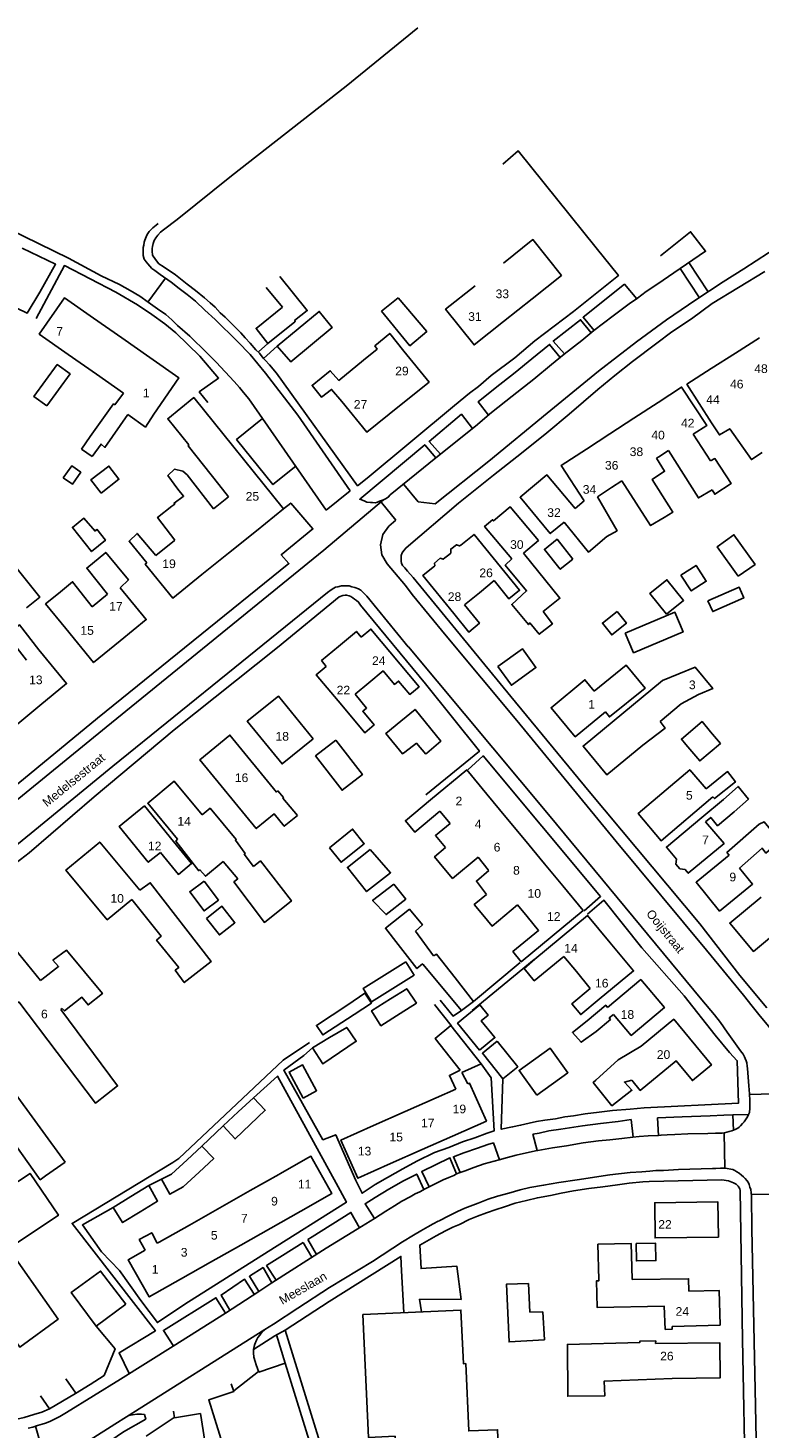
# Model space of a CAD drawing. Extents: x 158343 to 162498, y 431347 to 434500.
# Tile 48 of 248: x 158810 to 158936, y 434022 to 434264. Entities that reach past the tile are written whole.
import ezdxf

# ---------------------------------------------------------------- set-up
doc = ezdxf.new("R2010")
doc.units = 0
doc.header["$LTSCALE"] = 10
doc.header["$MEASUREMENT"] = 0
for name, color, linetype in [('44_plafonds', 8, 'CONTINUOUS'), ('47_binneninrichting', 8, 'CONTINUOUS'), ('HUISNUM', 7, 'CONTINUOUS'), ('STRNM', 7, 'CONTINUOUS')]:
    doc.layers.add(name, color=color, linetype=linetype)
doc.styles.add('Style-STANDARD', font='arial.ttf')

msp = doc.modelspace()

# ---------------------------------------------------------------- linework, layer by layer
at = {"layer": '44_plafonds', "flags": 128}
for points in [[(158804.41, 434217.79), (158809.78, 434215.15), (158811.97, 434218.81), (158814.73, 434223.64), (158808.94, 434226.43)], [(158892.22, 434223.84), (158897.3, 434227.9), (158902.23, 434221.71), (158897.15, 434217.66)], [(158856.1, 434213.67), (158856.22, 434213.77), (158856.07, 434213.92), (158858.26, 434215.63), (158853.5, 434221.54)], [(158851.17, 434219.62), (158853.97, 434216.23)], [(158892.22, 434213.73), (158887.13, 434209.67), (158882.2, 434215.86), (158887.29, 434219.91)], [(158821.29, 434214.3), (158816.25, 434217.82), (158811.89, 434211.56), (158816.92, 434208.05)], [(158874.01, 434217.84), (158878.93, 434212.03), (158876.02, 434209.54), (158871.12, 434215.53)], [(158874.01, 434217.84), (158871.12, 434215.53)], [(158897.15, 434217.66), (158892.22, 434213.73)], [(158826.16, 434210.9), (158821.29, 434214.3)], [(158853.97, 434216.23), (158849.41, 434212.54), (158851.42, 434209.93), (158856.1, 434213.67)], [(158853.08, 434209.44), (158855.44, 434206.75), (158862.55, 434212.69), (158860.33, 434215.48), (158853.08, 434209.44)], [(158875, 434208.62), (158872.53, 434211.66), (158869.98, 434209.52), (158870.33, 434208.97), (158867.97, 434207.04)], [(158831.03, 434207.5), (158826.16, 434210.9)], [(158936.49, 434210.93), (158932.36, 434208.28)], [(158816.92, 434208.05), (158821.79, 434204.65)], [(158831.7, 434197.73), (158836.06, 434203.99), (158831.03, 434207.5)], [(158867.97, 434207.04), (158863.7, 434203.54), (158862.23, 434205.21), (158859.11, 434202.67), (158860.75, 434200.62), (158862.46, 434201.99), (158864.25, 434199.92)], [(158874.24, 434199.14), (158879.34, 434203.26), (158875, 434208.62)], [(158932.36, 434208.28), (158928.15, 434205.58)], [(158813.21, 434199.12), (158810.97, 434200.75), (158815.01, 434206.29), (158817.24, 434204.66), (158813.21, 434199.12)], [(158821.79, 434204.65), (158826.5, 434201.36)], [(158928.15, 434205.58), (158923.94, 434202.88), (158928.23, 434196.2)], [(158925.05, 434194.22), (158927.37, 434195.73), (158923.03, 434202.39), (158918.95, 434199.74)], [(158824.99, 434199.32), (158824.75, 434199.49), (158820.73, 434193.82), (158819.21, 434191.63)], [(158824.99, 434199.32), (158826.5, 434201.36)], [(158837.79, 434192.38), (158834.12, 434196.92), (158838.63, 434200.57), (158854.17, 434181.36), (158849.46, 434177.55)], [(158864.25, 434199.92), (158868.58, 434194.57), (158874.24, 434199.14)], [(158918.95, 434199.74), (158914.75, 434197.01)], [(158821.07, 434190.38), (158822.59, 434192.53), (158823.25, 434191.96), (158827.23, 434197.64)], [(158827.23, 434197.64), (158830.25, 434195.48), (158831.7, 434197.73)], [(158914.75, 434197.01), (158910.61, 434194.31)], [(158936.99, 434191.05), (158935.12, 434189.86), (158931.36, 434195.18), (158929.57, 434194.12), (158928.23, 434196.2)], [(158837.79, 434192.38), (158837.67, 434192.24), (158842.94, 434185.54)], [(158910.61, 434194.31), (158906.56, 434191.68)], [(158925.05, 434194.22), (158928.05, 434189.62)], [(158819.21, 434191.63), (158821.07, 434190.38)], [(158906.56, 434191.68), (158902.2, 434188.85), (158906.19, 434182.71)], [(158918.66, 434190.07), (158920.08, 434187.84), (158917.96, 434186.42), (158921.49, 434180.74), (158920.01, 434179.85)], [(158918.66, 434190.07), (158919.07, 434190.34)], [(158919.07, 434190.34), (158920.76, 434191.43)], [(158920.76, 434191.43), (158925.93, 434183.22), (158928.33, 434184.62)], [(158928.05, 434189.62), (158928.79, 434190.02), (158931.61, 434185.74), (158928.75, 434183.86), (158928.33, 434184.62)], [(158816.06, 434186.69), (158817.52, 434188.76), (158819.08, 434187.66), (158817.63, 434185.59), (158816.06, 434186.69)], [(158822.58, 434184.06), (158820.83, 434186.35), (158823.94, 434188.74), (158825.69, 434186.46), (158822.58, 434184.06)], [(158842.06, 434181.33), (158837.48, 434187.19), (158836.71, 434187.84), (158835.29, 434188.18), (158834.17, 434187.11), (158835.86, 434184.72)], [(158842.94, 434185.54), (158844.65, 434183.43)], [(158902.69, 434179.04), (158900.31, 434177.05), (158895.08, 434183.34), (158899.73, 434187.21), (158904.59, 434181.38)], [(158908.45, 434183.43), (158910.88, 434185.01)], [(158910.88, 434185.01), (158912.66, 434186.17)], [(158920.01, 434179.85), (158917.65, 434178.44), (158912.66, 434186.17)], [(158834.84, 434181.81), (158835.35, 434182.15), (158835.21, 434182.34), (158836.78, 434183.44)], [(158836.78, 434183.44), (158836.86, 434183.5), (158835.86, 434184.72)], [(158844.65, 434183.43), (158842.06, 434181.33)], [(158902.69, 434179.04), (158906.91, 434173.84), (158910.12, 434176.55), (158911.87, 434177.54), (158908.45, 434183.43)], [(158904.59, 434181.38), (158906.19, 434182.71)], [(158834.84, 434181.81), (158832.38, 434179.85), (158835.36, 434175.91)], [(158895.65, 434173.67), (158898.25, 434175.86), (158893.38, 434181.65), (158890.5, 434179.23), (158890.32, 434179.44), (158888.95, 434178.29), (158893.68, 434172.66)], [(158821.84, 434177.83), (158821.55, 434177.49), (158819.63, 434179.71), (158817.62, 434178.12), (158820.94, 434173.94), (158823.33, 434175.9), (158821.84, 434177.83)], [(158830.51, 434171.99), (158827.44, 434175.73), (158828.81, 434177.09), (158832.07, 434173.25)], [(158835.28, 434175.85), (158832.07, 434173.25)], [(158835.36, 434175.91), (158835.28, 434175.85)], [(158844.63, 434173.65), (158849.46, 434177.55)], [(158892.42, 434170.4), (158887.13, 434176.9), (158884.84, 434175.06)], [(158904.23, 434172.64), (158902.03, 434170.88), (158899.29, 434174.32), (158901.49, 434176.07), (158904.23, 434172.64)], [(158932.84, 434169.67), (158935.73, 434171.73), (158932.09, 434176.84), (158929.2, 434174.77), (158932.84, 434169.67)], [(158809.69, 434164.21), (158812, 434166.07), (158806, 434173.53), (158803.58, 434171.58)], [(158823.73, 434166.57), (158820.11, 434171.09), (158823.39, 434173.8), (158827.32, 434169.07), (158825.88, 434167.69)], [(158840.05, 434169.95), (158844.63, 434173.65)], [(158882.08, 434172.85), (158881.76, 434172.62), (158881.26, 434172.79), (158880.29, 434171.93), (158880.34, 434171.47)], [(158882.08, 434172.85), (158882.74, 434173.39)], [(158882.74, 434173.39), (158883.11, 434173.68)], [(158883.11, 434173.68), (158883.1, 434174.38), (158884.09, 434175.13), (158884.6, 434174.91), (158884.84, 434175.06)], [(158893.68, 434172.66), (158892.51, 434171.61), (158896.2, 434167.13), (158893.65, 434164.8), (158896.52, 434161.31), (158896.76, 434161.6), (158898.4, 434159.64), (158900.68, 434161.45), (158899.1, 434163.55), (158901.97, 434165.88), (158895.65, 434173.67)], [(158830.51, 434171.99), (158830.24, 434171.77), (158835.01, 434165.87), (158840.05, 434169.95)], [(158880.34, 434171.47), (158878.24, 434169.79), (158883.6, 434163.21)], [(158890.59, 434168.91), (158893.15, 434165.76), (158894.99, 434167.25), (158892.42, 434170.4)], [(158922.92, 434169.87), (158925.52, 434171.54), (158927.29, 434168.8), (158924.69, 434167.13), (158922.92, 434169.87)], [(158815.2, 434166.71), (158817.65, 434168.72), (158820.39, 434165.17)], [(158888.04, 434166.83), (158890.59, 434168.91)], [(158920.41, 434163.12), (158923.36, 434165.48), (158920.5, 434169.06), (158917.55, 434166.71), (158920.41, 434163.12)], [(158815.2, 434166.71), (158812.98, 434164.89), (158816.48, 434160.62)], [(158821.05, 434164.37), (158823.73, 434166.57)], [(158825.88, 434167.69), (158830.4, 434162.18), (158825.92, 434158.51)], [(158885.44, 434164.72), (158888.04, 434166.83)], [(158927.59, 434165.42), (158928.41, 434163.56), (158933.79, 434165.93), (158932.97, 434167.79), (158927.59, 434165.42)], [(158821.05, 434164.37), (158820.39, 434165.17)], [(158883.6, 434163.21), (158886.19, 434160.02), (158888.04, 434161.53), (158885.44, 434164.72)], [(158911.88, 434163.58), (158909.33, 434161.56), (158910.95, 434159.52), (158913.49, 434161.53), (158911.88, 434163.58)], [(158913.28, 434159.84), (158921.86, 434163.45), (158923.29, 434160.04), (158914.71, 434156.44), (158913.28, 434159.84)], [(158811.83, 434156.93), (158808.47, 434161.28), (158806.25, 434159.59), (158809.69, 434155.16)], [(158825.92, 434158.51), (158821.31, 434154.73), (158816.48, 434160.62)], [(158867.6, 434159.13), (158866.77, 434160.12), (158863.67, 434157.53)], [(158868.89, 434151.23), (158871.37, 434153.3), (158873.33, 434150.95), (158874.05, 434151.55), (158875.99, 434149.23), (158877.6, 434150.57), (158869.28, 434160.53), (158867.6, 434159.13)], [(158811.83, 434156.93), (158816.63, 434151.1), (158812.02, 434147.31)], [(158863.67, 434157.53), (158860.73, 434155.08), (158861.56, 434154.09)], [(158891.26, 434154.08), (158893.58, 434150.83), (158897.83, 434153.86), (158895.51, 434157.11), (158891.26, 434154.08)], [(158861.56, 434154.09), (158859.82, 434152.64), (158864.24, 434147.35)], [(158916.33, 434140.44), (158910.1, 434135.3), (158905.98, 434140.31), (158919.74, 434151.65), (158925.38, 434153.94), (158928.43, 434150.25), (158925.95, 434149.24), (158922.97, 434147.59), (158919.3, 434144.56)], [(158907.93, 434149.81), (158913.43, 434154.3), (158916.7, 434150.29), (158910.54, 434145.34), (158909.85, 434146.22)], [(158866.53, 434149.26), (158868.89, 434151.23)], [(158909.85, 434146.22), (158904.62, 434141.9), (158900.46, 434146.94), (158906.31, 434151.77), (158907.93, 434149.81)], [(158859.3, 434141.55), (158853.91, 434137.21), (158847.87, 434144.6), (158853.26, 434148.94), (158859.3, 434141.55)], [(158864.24, 434147.35), (158868.2, 434142.6), (158869.83, 434143.96), (158867.86, 434146.32), (158868.52, 434146.87), (158866.53, 434149.26)], [(158812.02, 434147.31), (158806.8, 434143)], [(158878.96, 434139.1), (158881.36, 434141.14), (158876.92, 434146.63), (158874.45, 434144.6)], [(158874.45, 434144.6), (158871.85, 434142.46), (158874.76, 434138.95), (158875.15, 434139.25)], [(158916.33, 434140.44), (158920.17, 434143.37), (158919.3, 434144.56)], [(158923.78, 434140.57), (158922.99, 434141.5), (158926.57, 434144.52), (158928.04, 434142.78)], [(158856.55, 434128.3), (158854.28, 434126.44), (158852.54, 434128.56), (158849.45, 434126.03), (158839.69, 434137.94), (158844.89, 434142.2), (158852.95, 434132.35), (158853.19, 434132.54), (158854.15, 434131.38), (158854.06, 434131.31), (158856.55, 434128.3)], [(158928.04, 434142.78), (158929.74, 434140.76), (158926.16, 434137.74), (158923.78, 434140.57)], [(158863.2, 434141.31), (158859.69, 434138.59), (158864.3, 434132.65), (158867.81, 434135.37), (158863.2, 434141.31)], [(158875.15, 434139.25), (158877.14, 434140.8), (158878.76, 434138.92)], [(158878.76, 434138.92), (158878.96, 434139.1)], [(158840.08, 434128.38), (158835.24, 434134.21), (158830.67, 434130.41), (158835.83, 434124.19)], [(158879.6, 434130.98), (158885.85, 434136.17), (158889.32, 434131.98)], [(158928.43, 434131.53), (158919.47, 434123.93), (158915.5, 434128.61), (158924.45, 434136.21), (158927.28, 434132.88)], [(158928.43, 434131.53), (158928.73, 434131.22), (158932.35, 434134.11), (158930.97, 434135.89), (158927.28, 434132.88)], [(158889.32, 434131.98), (158892.64, 434127.98)], [(158930.3, 434131.08), (158932.81, 434133.32), (158934.6, 434131.1), (158932.11, 434128.9)], [(158832.87, 434121.91), (158830.76, 434120.19), (158825.71, 434126.37), (158830.09, 434129.95), (158835.14, 434123.77)], [(158840.08, 434128.38), (158841.44, 434129.54), (158845.98, 434124.16), (158845.83, 434124.01), (158847.52, 434121.7), (158847.35, 434121.58), (158848.95, 434119.48)], [(158879.6, 434130.98), (158875.24, 434127.37), (158876.87, 434125.41), (158881.22, 434129.02)], [(158926.54, 434127.95), (158930.3, 434131.08)], [(158882.17, 434122.73), (158880.43, 434124.81), (158882.97, 434126.91)], [(158881.22, 434129.02), (158882.97, 434126.91)], [(158892.64, 434127.98), (158895.84, 434124.12)], [(158926.54, 434127.95), (158920.4, 434122.84), (158922.15, 434120.74), (158922.05, 434119.89), (158922.74, 434119.06), (158923.63, 434118.96), (158924.17, 434118.31), (158930.37, 434123.46), (158927.17, 434127.21)], [(158932.11, 434128.9), (158929.25, 434126.52), (158928.06, 434127.95), (158927.17, 434127.21)], [(158931.23, 434121.4), (158930.87, 434121.89), (158936.43, 434126.78), (158937.29, 434127.22), (158940.05, 434123.89), (158937.61, 434121.8), (158936.96, 434122.66), (158933.05, 434119.18)], [(158862.11, 434122.72), (158864.13, 434120.2), (158868.13, 434123.41), (158866.11, 434125.93), (158862.11, 434122.72)], [(158829.27, 434115.36), (158822.35, 434123.69), (158816.52, 434118.86), (158823.66, 434110.25), (158827.9, 434113.77)], [(158832.87, 434121.91), (158835.98, 434118.1), (158838.25, 434119.96), (158835.14, 434123.77)], [(158846.26, 434117.36), (158843.7, 434120.33), (158840.68, 434117.78), (158839.68, 434118.9), (158839.5, 434118.74), (158835.53, 434123.87), (158835.83, 434124.19)], [(158869.16, 434122.39), (158865.2, 434119.3), (158868.52, 434115.13), (158872.67, 434118.4), (158869.16, 434122.39)], [(158882.17, 434122.73), (158880.28, 434121.16), (158881.92, 434119.19)], [(158895.84, 434124.12), (158899.3, 434119.95)], [(158846.26, 434117.36), (158845.57, 434116.81), (158850.85, 434109.79), (158855.53, 434113.51), (158850.16, 434120.44), (158848.95, 434119.48)], [(158881.92, 434119.19), (158883.4, 434117.4), (158887.81, 434121.06)], [(158887.81, 434121.06), (158889.59, 434118.92)], [(158899.3, 434119.95), (158902.48, 434116.11)], [(158933.05, 434119.18), (158935.3, 434116.43), (158929.61, 434111.77), (158925.54, 434116.74), (158931.23, 434121.4)], [(158889.3, 434114.64), (158887.52, 434116.95), (158889.68, 434118.8)], [(158889.59, 434118.92), (158889.68, 434118.8)], [(158829.27, 434115.36), (158831.09, 434116.65), (158841.62, 434103.02), (158836.98, 434099.4), (158835.43, 434101.51), (158836.03, 434102), (158832.2, 434106.71), (158832.97, 434107.41), (158827.9, 434113.77)], [(158840.41, 434116.96), (158837.94, 434115.11), (158840.42, 434111.8), (158842.89, 434113.65), (158840.41, 434116.96)], [(158873.23, 434116.42), (158875.3, 434113.84), (158871.89, 434111.14), (158869.58, 434113.6), (158873.23, 434116.42)], [(158902.48, 434116.11), (158906, 434111.88), (158895.29, 434102.99), (158893.84, 434104.74), (158898.28, 434108.42), (158896.29, 434110.83)], [(158840.83, 434110.48), (158843.5, 434112.59), (158845.75, 434109.74), (158843.08, 434107.63), (158840.83, 434110.48)], [(158889.3, 434114.64), (158887.16, 434112.87), (158888.64, 434111.09)], [(158888.64, 434111.09), (158890.24, 434109.16), (158894.64, 434112.81)], [(158896.29, 434110.83), (158894.64, 434112.81)], [(158940.91, 434109.48), (158941, 434109.37), (158935.45, 434104.77), (158931.37, 434109.69), (158936.8, 434114.19)], [(158876.98, 434108.26), (158878.19, 434109.37), (158875.94, 434112.07), (158871.8, 434108.8), (158874.01, 434105.96)], [(158910.69, 434106.27), (158906.77, 434111.01), (158897.65, 434103.45)], [(158812.12, 434099.76), (158804.53, 434108.99), (158798.77, 434104.25), (158801.21, 434101.28), (158798.9, 434099.39), (158801.76, 434095.91), (158804.07, 434097.81), (158806.65, 434094.66), (158808.35, 434096.06)], [(158876.98, 434108.26), (158880.11, 434103.99)], [(158815.88, 434094.92), (158816.29, 434094.49), (158819.29, 434096.86), (158820.34, 434095.54), (158822.83, 434097.49), (158816.59, 434105.02), (158814.25, 434103.25), (158815.24, 434102.2), (158812.36, 434099.94)], [(158878.33, 434102.49), (158878.22, 434102.62), (158877.23, 434101.81), (158874.01, 434105.96)], [(158910.69, 434106.27), (158914.71, 434101.42), (158908.78, 434096.51)], [(158875.3, 434102.98), (158867.93, 434098.35), (158869.37, 434096.07), (158876.74, 434100.7), (158875.3, 434102.98)], [(158880.11, 434103.99), (158880.22, 434104.07), (158880.61, 434104.33), (158883.83, 434100.21)], [(158897.65, 434103.45), (158895.8, 434101.85), (158897.54, 434099.7), (158902.67, 434103.89)], [(158904.82, 434101.29), (158902.67, 434103.89)], [(158881.73, 434098.42), (158878.33, 434102.49)], [(158883.83, 434100.21), (158887.01, 434096.14), (158884.94, 434094.58), (158881.73, 434098.42)], [(158907.23, 434098.38), (158904.82, 434101.29)], [(158812.36, 434099.94), (158812.12, 434099.76)], [(158874.35, 434094.05), (158877.14, 434095.84), (158875.48, 434098.33), (158872.69, 434096.58)], [(158907.23, 434098.38), (158904.04, 434095.73), (158905.59, 434093.86), (158908.78, 434096.51)], [(158911.24, 434093.88), (158914.31, 434090.24), (158920.05, 434095.08), (158915.97, 434099.91), (158910.23, 434095.08)], [(158815.64, 434094.72), (158825.46, 434081.51), (158821.63, 434078.51), (158808.35, 434096.06)], [(158865.26, 434095.54), (158859.86, 434091.99), (158860.96, 434090.33), (158866.36, 434093.88)], [(158865.26, 434095.54), (158868.21, 434097.55), (158869.36, 434095.84), (158866.36, 434093.88)], [(158872.69, 434096.58), (158869.39, 434094.52), (158871.01, 434091.91), (158874.35, 434094.05)], [(158888.09, 434087.71), (158884.28, 434092.37), (158888.13, 434095.52), (158889.57, 434093.76), (158888.37, 434092.78), (158890.74, 434089.88), (158888.09, 434087.71)], [(158910.23, 434095.08), (158909.9, 434095.47), (158906.71, 434092.78)], [(158813, 434065.98), (158812.06, 434065.3), (158793.76, 434091.01), (158797.63, 434093.98), (158816.4, 434068.35)], [(158815.64, 434094.72), (158815.88, 434094.92)], [(158908.24, 434090.95), (158910.71, 434093.03), (158910.51, 434093.27), (158911.24, 434093.88)], [(158914.43, 434082.49), (158915.87, 434080.74), (158922.07, 434085.86), (158924.89, 434082.43), (158928.18, 434085.14), (158921.67, 434093.04), (158916.02, 434088.39)], [(158862.14, 434089.89), (158865.1, 434091.64), (158866.75, 434089.24), (158863.86, 434087.28)], [(158884.7, 434084.25), (158880.4, 434089.72), (158883.13, 434091.97), (158888.38, 434085.31), (158885.02, 434083.84)], [(158906.71, 434092.78), (158904.15, 434090.75), (158905.63, 434089.06), (158908.24, 434090.95)], [(158862.14, 434089.89), (158859.19, 434088.13), (158860.96, 434085.31), (158863.86, 434087.28)], [(158891.11, 434089.24), (158888.57, 434087.17), (158892.11, 434082.76), (158894.69, 434084.83), (158891.11, 434089.24)], [(158897.99, 434079.91), (158894.91, 434084.19), (158900.28, 434088.06), (158903.37, 434083.79), (158897.99, 434079.91)], [(158916.02, 434088.39), (158912.08, 434086.03)], [(158912.08, 434086.03), (158908.19, 434082.52)], [(158857.57, 434079.41), (158855.11, 434083.92), (158857.44, 434085.18), (158859.89, 434080.68), (158857.57, 434079.41)], [(158883.96, 434080.97), (158882.85, 434083.33), (158884.7, 434084.25)], [(158885.02, 434083.84), (158886.04, 434081.89)], [(158880.59, 434079.47), (158883.96, 434080.97)], [(158886.04, 434081.89), (158886.33, 434082.02), (158889.26, 434075.44), (158883.4, 434072.84)], [(158908.19, 434082.52), (158907.73, 434082.13), (158910.98, 434078.08), (158914.42, 434080.78), (158913.14, 434082.19), (158914.43, 434082.49)], [(158848.39, 434074.83), (158851, 434077.3), (158848.96, 434079.43), (158846.33, 434077.02)], [(158875.21, 434077.08), (158880.59, 434079.47)], [(158846.33, 434077.02), (158843.71, 434074.6), (158845.78, 434072.35), (158848.39, 434074.83)], [(158869.74, 434074.65), (158875.21, 434077.08)], [(158872.66, 434068.07), (158867, 434065.56), (158864.08, 434072.14), (158869.74, 434074.65)], [(158883.4, 434072.84), (158878.13, 434070.5)], [(158837.49, 434068.75), (158834.77, 434066.23), (158833.03, 434065.36), (158834.5, 434062.78), (158836.81, 434064.07), (158839.56, 434066.62)], [(158839.56, 434066.62), (158842.09, 434068.96), (158840.02, 434071.09), (158837.49, 434068.75)], [(158853.5, 434066.29), (158858.48, 434069.11)], [(158858.48, 434069.11), (158858.89, 434069.34), (158862.53, 434062.91), (158857.14, 434059.86)], [(158878.13, 434070.5), (158872.66, 434068.07)], [(158795.91, 434068.4), (158796.13, 434068.12), (158795.48, 434067.72), (158800.51, 434061.01), (158801.65, 434061.52), (158802.17, 434061.06), (158810.32, 434066.38), (158815.21, 434059.15), (158806.87, 434053.57), (158804.21, 434057.55), (158803.36, 434056.97)], [(158813, 434065.98), (158816.4, 434068.35)], [(158853.33, 434066.2), (158853.5, 434066.29)], [(158829.34, 434059.75), (158832.37, 434061.61), (158830.84, 434064.28), (158827.75, 434062.38)], [(158848.39, 434063.4), (158853.33, 434066.2)], [(158827.75, 434062.38), (158824.66, 434060.47), (158826.31, 434057.89), (158829.34, 434059.75)], [(158843.11, 434060.41), (158848.39, 434063.4)], [(158929.4, 434055.37), (158929.32, 434061.46), (158918.37, 434061.32), (158918.45, 434055.22), (158929.4, 434055.37)], [(158837.88, 434057.45), (158843.11, 434060.41)], [(158857.14, 434059.86), (158851.99, 434056.94)], [(158803.36, 434056.97), (158805.01, 434054.53), (158805.55, 434054.92), (158815.18, 434041.18), (158808.55, 434036.32), (158799.16, 434049.7), (158799.55, 434050), (158797.51, 434052.94)], [(158832.67, 434054.5), (158837.88, 434057.45)], [(158851.99, 434056.94), (158846.78, 434053.99)], [(158830.2, 434053.11), (158829.2, 434054.95), (158831.35, 434056.12), (158832.32, 434054.31)], [(158832.32, 434054.31), (158832.67, 434054.5)], [(158914.5, 434048.12), (158914.32, 434054.25), (158908.56, 434054.12), (158908.69, 434048.05)], [(158915.16, 434054.25), (158915.21, 434051.25), (158918.59, 434051.31), (158918.54, 434054.31), (158915.16, 434054.25)], [(158836.31, 434048.07), (158830.93, 434045.02), (158827.29, 434051.46), (158830.2, 434053.11)], [(158846.78, 434053.99), (158841.52, 434051.02)], [(158826.88, 434043.76), (158822.5, 434049.49), (158817.4, 434045.77), (158821.72, 434039.98), (158826.88, 434043.76)], [(158841.52, 434051.02), (158836.31, 434048.07)], [(158899.02, 434042.46), (158896.8, 434042.4), (158896.54, 434047.32), (158892.74, 434047.24), (158893.17, 434037.24), (158899.3, 434037.6), (158899.02, 434042.46)], [(158908.69, 434048.05), (158908.7, 434047.8), (158908.3, 434047.79), (158908.41, 434043.21), (158920.03, 434043.41), (158920.2, 434039.4), (158921.4, 434039.45), (158921.38, 434039.92)], [(158924.29, 434046), (158924.23, 434048.15), (158914.5, 434048.05), (158914.5, 434048.12)], [(158924.29, 434046), (158929.52, 434046.14), (158929.69, 434040.15), (158921.38, 434039.92)], [(158892.16, 434000), (158891.18, 434022.06), (158886.2, 434021.84), (158885.69, 434033.48), (158885.27, 434033.46), (158884.85, 434042.73), (158867.89, 434041.98), (158868.84, 434020.71), (158873.45, 434020.91), (158874.38, 434000)], [(158918.54, 434036.96), (158918.55, 434037.41), (158915.79, 434037.35), (158915.79, 434037.11), (158903.27, 434036.8), (158903.33, 434027.83), (158909.74, 434027.9), (158909.66, 434030.46), (158921.41, 434030.93)], [(158921.41, 434030.93), (158929.72, 434031.04), (158929.64, 434037.1), (158918.54, 434036.96)]]:
    msp.add_lwpolyline(points, dxfattribs=at)
at = {"layer": '47_binneninrichting', "flags": 128}
for points in [[(158892.08, 434240.94), (158894.77, 434243.23), (158908.25, 434226.49), (158912.11, 434221.69), (158904.35, 434215.48), (158897.63, 434210.38), (158894.2, 434207.44), (158890.1, 434204.38), (158887.88, 434202.52), (158886.35, 434201.35), (158883.76, 434199.19), (158868.61, 434186.62), (158866.96, 434185.33), (158852.95, 434204.8), (158851.72, 434206.24), (158850.97, 434207.05), (158850.64, 434207.38), (158849.98, 434208.28), (158849.38, 434208.85), (158848.36, 434209.96), (158847.52, 434210.89), (158846.8, 434211.76), (158845.15, 434213.38), (158844.04, 434214.46), (158843.17, 434215.24), (158842.33, 434216.2), (158841.46, 434216.95), (158840.47, 434217.85), (158838.91, 434219.11), (158837.5, 434220.22), (158835.49, 434221.81), (158833.31, 434223.24), (158832.61, 434223.73), (158831.98, 434224.45), (158831.5, 434225.23), (158831.44, 434225.89), (158831.44, 434226.34), (158831.5, 434226.73), (158831.59, 434227.21), (158831.8, 434227.72), (158832.07, 434228.23), (158832.43, 434228.65), (158832.88, 434229.16), (158833.42, 434229.61), (158835.76, 434231.35), (158845.15, 434238.94), (158864.98, 434254.45), (158877.37, 434264.5)], [(158861.56, 434181.13), (158849.05, 434199.04), (158848.15, 434200.36), (158847.25, 434201.47), (158846.53, 434202.34), (158845.6, 434203.36), (158842.51, 434206.69), (158840.89, 434208.31), (158837.95, 434211.22), (158835.82, 434213.05), (158834.83, 434214.01), (158833.78, 434214.94), (158832.34, 434215.9), (158830.72, 434217.07), (158829.28, 434218.12), (158827.63, 434219.11), (158825.77, 434220.16), (158822.62, 434221.66), (158816.98, 434224.69), (158796.25, 434234.77), (158786.5, 434239.52)], [(158832.48, 434230.7), (158832.13, 434230.42), (158831.55, 434229.93), (158831.3, 434229.69), (158830.93, 434229.28), (158830.69, 434228.95), (158830.52, 434228.68), (158830.4, 434228.37), (158830.15, 434227.81), (158830.06, 434227.48), (158829.97, 434226.94), (158829.89, 434226.51), (158829.89, 434226.21), (158829.85, 434225.71), (158829.88, 434225.14), (158830.06, 434224.54), (158830.39, 434224.06), (158830.66, 434223.7), (158831.02, 434223.31), (158831.38, 434222.89), (158831.92, 434222.53), (158832.82, 434221.87), (158834.71, 434220.55), (158836.09, 434219.47), (158837.5, 434218.42), (158838.91, 434217.25), (158840.56, 434215.69), (158842.36, 434214.07), (158846.2, 434210.29), (158848.39, 434208.04), (158851.06, 434204.77), (158856.64, 434197.51), (158865.67, 434184.42)], [(158945.17, 434230), (158938.04, 434225.62), (158933.77, 434222.86), (158930.23, 434220.58), (158925.5, 434217.49), (158920.39, 434214.04), (158915.2, 434210.23), (158908.64, 434205.13), (158899.79, 434197.87), (158889.67, 434189.59), (158880.42, 434182.22)], [(158880.52, 434190.13), (158887.36, 434195.65), (158890.16, 434197.99), (158893.73, 434200.81), (158897.45, 434203.78), (158900.54, 434206.27), (158902.73, 434208.1), (158905.76, 434210.44), (158907.86, 434212.18), (158911.16, 434214.7), (158913.98, 434216.77), (158915.42, 434217.79), (158916.89, 434218.9), (158918.89, 434220.25), (158921.69, 434222.14), (158924.98, 434224.39), (158927.17, 434225.89), (158924.57, 434229.25), (158919.35, 434225.11)], [(158924.29, 434223.93), (158927.6, 434218.86)], [(158811.39, 434214.23), (158816.26, 434223.4), (158825.17, 434218.81), (158828.89, 434216.59), (158831.35, 434214.97), (158833.6, 434213.35), (158835.52, 434211.76), (158839.66, 434207.71), (158842.93, 434203.96), (158839.57, 434201.56), (158841.04, 434199.73)], [(158830.68, 434217.1), (158833.72, 434221.24)], [(158937.8, 434095), (158933.11, 434100.64), (158926.19, 434109.55), (158907.01, 434132.44), (158893.51, 434148.88), (158876.57, 434169.43), (158875.58, 434170.57), (158875.13, 434171.14), (158874.76, 434171.53), (158874.55, 434171.92), (158874.5, 434172.25), (158874.5, 434172.76), (158874.5, 434173.27), (158874.7, 434173.75), (158874.95, 434174.14), (158875.36, 434174.59), (158884.45, 434182.3), (158890.51, 434187.16), (158895.35, 434190.94), (158899.7, 434194.48), (158903.6, 434197.72), (158908.55, 434201.95), (158911.48, 434204.41), (158914.52, 434206.81), (158918.77, 434209.99), (158921.33, 434211.94), (158924.75, 434214.19), (158928.32, 434216.83), (158937.41, 434222.38)], [(158922.76, 434222.89), (158926.12, 434217.84)], [(158915.26, 434217.67), (158913.14, 434220.19), (158905.97, 434214.46), (158907.89, 434212.18)], [(158907.38, 434211.79), (158905.55, 434214.04), (158900.83, 434210.35), (158902.79, 434208.13)], [(158849.8, 434208.46), (158851.42, 434209.93)], [(158850.67, 434207.35), (158853.07, 434209.45)], [(158902.04, 434207.53), (158900.2, 434209.78), (158897.11, 434207.26), (158894.26, 434204.92), (158890.76, 434202.22), (158887.85, 434199.85), (158889.61, 434197.54)], [(158886.83, 434195.23), (158884.94, 434197.69), (158879.33, 434192.95), (158881.3, 434190.76)], [(158856.26, 434188.72), (158852.33, 434185.54), (158846.05, 434193.32), (158850.52, 434196.93)], [(158871.46, 434182.9), (158871.79, 434183.08), (158872.27, 434183.35), (158872.63, 434183.77), (158880.52, 434190.13), (158878.6, 434192.41), (158867.35, 434182.99), (158868.13, 434182.72), (158868.58, 434182.51)], [(158877.47, 434182.53), (158874.97, 434185.57)], [(158793.92, 434119.5), (158796.37, 434121.49), (158823.46, 434143.54), (158861.11, 434174.17), (158871.46, 434182.9), (158871.1, 434182.75), (158870.77, 434182.63), (158870.41, 434182.51), (158869.99, 434182.39), (158869.57, 434182.42), (158869.18, 434182.45), (158868.58, 434182.51)], [(158861.56, 434181.13), (158865.67, 434184.42)], [(158877.47, 434182.53), (158880.42, 434182.22)], [(158747.95, 434084.53), (158777.2, 434108.02), (158796.67, 434124.31), (158821.96, 434145.13), (158855.08, 434171.86), (158853.76, 434173.39), (158859.25, 434177.86), (158855.41, 434182.33), (158854.17, 434181.36)], [(158873.61, 434179.35), (158871.11, 434182.4)], [(158872.37, 434178.33), (158871.33, 434176.87), (158870.92, 434175.13), (158871.19, 434173.37), (158872.1, 434171.83)], [(158872.37, 434178.33), (158873.61, 434179.35)], [(158872.1, 434171.83), (158875.25, 434168.09)], [(158797.71, 434114.83), (158810.47, 434125.24), (158824.63, 434136.85), (158845.75, 434153.86), (158861.74, 434166.85), (158862.4, 434167.33), (158862.88, 434167.63), (158863.15, 434167.78), (158863.57, 434167.87), (158864.2, 434167.99), (158864.71, 434167.99), (158865.49, 434167.99), (158865.97, 434167.87), (158866.51, 434167.75), (158867.11, 434167.51), (158867.53, 434167.24), (158867.98, 434166.82), (158868.55, 434166.22), (158875.75, 434157.46)], [(158875.25, 434168.09), (158876.39, 434166.52), (158882.3, 434159.38), (158894.51, 434144.71), (158911.7, 434123.77), (158927.33, 434104.99), (158933.72, 434097.22), (158935.22, 434095.33), (158936.39, 434093.86), (158938.04, 434091.85), (158938.79, 434090.86), (158939.23, 434089.99), (158939.63, 434089.45), (158940.05, 434088.63), (158940.26, 434088.1), (158940.38, 434087.56), (158940.47, 434086.84), (158940.59, 434086.22), (158940.67, 434085.28), (158940.7, 434083.45), (158940.7, 434082.46)], [(158796.61, 434111.44), (158810.14, 434121.82), (158821.39, 434131.54), (158835.22, 434143.09), (158853.13, 434157.37), (158863.78, 434166.13), (158864.41, 434166.34), (158864.8, 434166.4)], [(158864.8, 434166.4), (158865.07, 434166.4), (158865.52, 434166.28), (158865.79, 434166.16), (158866.15, 434165.92), (158866.45, 434165.71), (158866.81, 434165.5), (158867.14, 434165.2), (158867.47, 434164.69), (158878.72, 434151.04)], [(158875.76, 434157.46), (158900, 434128.48), (158926.51, 434096.41), (158928.73, 434093.8), (158929.76, 434092.51), (158930.92, 434090.83), (158933.2, 434087.56), (158933.66, 434086.99), (158933.89, 434086.57), (158934.05, 434086.24), (158934.2, 434085.85), (158934.29, 434085.49), (158934.39, 434084.95), (158934.42, 434084.51), (158934.55, 434083.03), (158934.67, 434081.53), (158934.8, 434080.15), (158934.83, 434079.01), (158934.83, 434078.26), (158934.83, 434077.66), (158934.8, 434076.91), (158934.61, 434076.55), (158934.41, 434076.16), (158934.11, 434075.65), (158933.83, 434075.32), (158933.57, 434074.99), (158933.23, 434074.63), (158932.97, 434074.39), (158932.73, 434074.21), (158932.42, 434074.03), (158932.03, 434073.84), (158931.7, 434073.73), (158931.26, 434073.61), (158930.83, 434073.52), (158930.45, 434073.4), (158930.05, 434073.37), (158929.55, 434073.34), (158928.89, 434073.37), (158927.54, 434073.31), (158924.08, 434073.22), (158921.86, 434073.1), (158920.55, 434073.04), (158919.47, 434073.01), (158919.01, 434072.92), (158917.22, 434072.86), (158915.66, 434072.77), (158914.61, 434072.68), (158912.66, 434072.41), (158910.64, 434072.2), (158908.67, 434071.99)], [(158878.73, 434151.04), (158888.05, 434139.4), (158878.77, 434131.87)], [(158886.05, 434136.19), (158888.69, 434138.62), (158909.02, 434114.29), (158906.17, 434111.8)], [(158906.75, 434111.2), (158909.6, 434113.63), (158916.17, 434105.41), (158923.48, 434097.1), (158928.86, 434090.29), (158931.32, 434087.32), (158932.67, 434085.88), (158932.85, 434078.53), (158916.55, 434077.72), (158914.13, 434077.48), (158911.1, 434077.27), (158908.79, 434077), (158906.36, 434076.7), (158904.32, 434076.37), (158902.82, 434076.16), (158901.23, 434075.83), (158899.39, 434075.59), (158897.95, 434075.38), (158896.64, 434075.05), (158895.17, 434074.72), (158893.79, 434074.42), (158891.83, 434074.03), (158892.11, 434082.76)], [(158897.51, 434103.37), (158886.81, 434094.54)], [(158887.01, 434096.14), (158895.11, 434102.86)], [(158880.28, 434095.61), (158883.14, 434091.97)], [(158881.28, 434096.36), (158883.5, 434093.59), (158884.94, 434094.58)], [(158858.66, 434089.02), (158854.09, 434085.97), (158836.03, 434068.99), (158834.98, 434068.27), (158817.58, 434057.74), (158831.98, 434039.17), (158825.71, 434035.36), (158827.48, 434031.76)], [(158888.38, 434085.31), (158890.09, 434082.94), (158890.6, 434073.73), (158889.4, 434073.34), (158887.24, 434072.56), (158885.11, 434071.84), (158882.74, 434070.88), (158880.25, 434069.98), (158877.22, 434068.51), (158874.79, 434067.19), (158872.15, 434065.69), (158870.02, 434064.46), (158867.74, 434062.96), (158866.66, 434065.15), (158863.57, 434072.26), (158863.18, 434073.07), (158860.96, 434072.2), (158854.21, 434084.23), (158857.66, 434086.75), (158859.19, 434088.13)], [(158824.66, 434060.47), (158819.35, 434057.47), (158822.68, 434052.82), (158825.77, 434049.58), (158829.49, 434044.42), (158832.34, 434040.58), (158837.11, 434043.79), (158851.48, 434052.85), (158865.04, 434061.4), (158863.27, 434064.7), (158853.1, 434083.21), (158848.96, 434079.43)], [(158940.88, 434080.2), (158934.8, 434080.03)], [(158932, 434073.8), (158931.89, 434076.52), (158930.33, 434076.43), (158927.98, 434076.34), (158923.13, 434076.16), (158918.86, 434075.98), (158919.01, 434072.92)], [(158931.89, 434076.52), (158934.64, 434076.58)], [(158840.02, 434071.09), (158843.71, 434074.6)], [(158914.64, 434072.68), (158914.3, 434075.68), (158912.08, 434075.38), (158909, 434074.99), (158905.91, 434074.63), (158902.13, 434074.03), (158900.05, 434073.73), (158898.38, 434073.37), (158897.29, 434073.17)], [(158891.51, 434068.72), (158890.48, 434071.66), (158889.5, 434071.36), (158887.73, 434070.76), (158885.36, 434069.92), (158883.55, 434069.26), (158884.73, 434066.53), (158884.07, 434066.29)], [(158898.02, 434070.34), (158897.29, 434073.17)], [(158898.02, 434070.34), (158898.14, 434070.37), (158900.72, 434070.82), (158903.14, 434071.18), (158906, 434071.66), (158908.67, 434071.99)], [(158930.49, 434067.28), (158930.41, 434073.39)], [(158879.38, 434064.07), (158879.68, 434064.22), (158880.76, 434064.76), (158881.75, 434065.27), (158882.77, 434065.66), (158883.64, 434066.05), (158884.06, 434066.29), (158882.95, 434069.08), (158878.06, 434066.71), (158879.38, 434064.07)], [(158884.73, 434066.53), (158885.57, 434066.83), (158887.1, 434067.43), (158888.89, 434068.06), (158891.45, 434068.72), (158892.92, 434069.14), (158894.39, 434069.53), (158895.7, 434069.83), (158898.02, 434070.34)], [(158878.45, 434063.59), (158877.22, 434066.26), (158874.91, 434065.12), (158872.39, 434063.68), (158869.99, 434062.21), (158868.28, 434061.13), (158869.87, 434058.58)], [(158880.98, 434058.1), (158882.89, 434059.09), (158884.25, 434059.81), (158885.54, 434060.38), (158887.82, 434061.25), (158889.58, 434061.91), (158891.2, 434062.42), (158893.13, 434062.99), (158895.08, 434063.53), (158896.79, 434063.95), (158899.16, 434064.34), (158901.8, 434064.79), (158904.98, 434065.3), (158910.64, 434066.11), (158914.13, 434066.53), (158916.17, 434066.68), (158917.51, 434066.8), (158918.57, 434066.86), (158919.92, 434066.89), (158922.47, 434067.04), (158928.38, 434067.22), (158928.95, 434067.25), (158929.76, 434067.28), (158930.36, 434067.28), (158930.92, 434067.22), (158931.52, 434067.13), (158931.92, 434067.04), (158932.22, 434066.86), (158932.61, 434066.65), (158933, 434066.41), (158933.39, 434066.08), (158933.75, 434065.81), (158934.01, 434065.48), (158934.29, 434065.18), (158934.52, 434064.85), (158934.7, 434064.46), (158934.83, 434064.01), (158934.98, 434063.62), (158935.07, 434063.05), (158935.1, 434062.42), (158935.19, 434056.78), (158935.79, 434026.21), (158936.36, 434000)], [(158830.87, 434064.31), (158833.03, 434065.36)], [(158852.11, 434047.45), (158861.53, 434053.45), (158866.87, 434056.72), (158869.9, 434058.61), (158871.88, 434059.84), (158873.38, 434060.77), (158874.64, 434061.61), (158876.05, 434062.36), (158876.95, 434062.87), (158877.76, 434063.2), (158878.69, 434063.74), (158879.38, 434064.07)], [(158934.11, 434010.88), (158933.57, 434037.67), (158933.14, 434063.44), (158933.08, 434063.71), (158932.82, 434064.16), (158932.45, 434064.55), (158931.98, 434064.73), (158931.17, 434065.12), (158930, 434065.27), (158917.39, 434065), (158916.32, 434064.91), (158913.98, 434064.7), (158911.91, 434064.4), (158909.42, 434064.07), (158906.98, 434063.8), (158904.35, 434063.35), (158902.19, 434062.96), (158900.36, 434062.57), (158898.08, 434062.18), (158896.19, 434061.7), (158894.23, 434061.22), (158892.41, 434060.62), (158890.94, 434060.14), (158889.29, 434059.57), (158887.7, 434059), (158886.26, 434058.4), (158884.58, 434057.56), (158883.44, 434057.11), (158882.17, 434056.45), (158880.58, 434055.58), (158877.73, 434053.99), (158877.95, 434049.91), (158884.16, 434050.33), (158884.88, 434044.6), (158877.7, 434044.63), (158878.05, 434042.43)], [(158941.35, 434062.88), (158935.1, 434062.73)], [(158867.29, 434056.99), (158865.82, 434059.63), (158859.13, 434055.43), (158858.37, 434054.95)], [(158852.4, 434040.31), (158856.64, 434043.07), (158862.13, 434046.64), (158869.57, 434051.17), (158874.73, 434054.56), (158876.65, 434055.7), (158877.94, 434056.45), (158879.14, 434057.14), (158880.04, 434057.65), (158880.94, 434058.13)], [(158857.56, 434054.43), (158854, 434052.16), (158851.24, 434050.45), (158852.89, 434047.93)], [(158859.08, 434051.89), (158857.56, 434054.43)], [(158858.37, 434054.95), (158859.85, 434052.38)], [(158873.75, 434013.79), (158867.02, 434013.46), (158867.08, 434011), (158863.18, 434010.94), (158854.42, 434039.29), (158862.07, 434044.24), (158874.46, 434052.04), (158874.58, 434049.52), (158874.98, 434042.3)], [(158849.86, 434045.98), (158852.11, 434047.45), (158850.61, 434050.09), (158848.27, 434048.59), (158849.86, 434045.98)], [(158849.08, 434045.47), (158847.43, 434048.08), (158843.35, 434045.35), (158844.88, 434042.74)], [(158809.99, 434022.34), (158810.8, 434022.52), (158811.58, 434022.76), (158812.42, 434022.99), (158812.98, 434023.19), (158813.74, 434023.48), (158814.4, 434023.84), (158815.45, 434024.32), (158816.62, 434025.04), (158825.98, 434030.8), (158835.04, 434036.5), (158844.1, 434042.23), (158842.45, 434044.87), (158833.39, 434039.23), (158835.07, 434036.62)], [(158844.1, 434042.23), (158849.86, 434045.98)], [(158802.87, 434022.93), (158803.21, 434022.97), (158804.38, 434023.12), (158805.55, 434023.3), (158806.72, 434023.51), (158808.04, 434023.87), (158809.3, 434024.17), (158810.98, 434024.68), (158812.36, 434025.1), (158813.68, 434025.67), (158818.18, 434028.34), (158820.73, 434029.9), (158823.1, 434031.43), (158825.02, 434036.05), (158821.72, 434039.98)], [(158850.95, 434039.4), (158852.4, 434040.31)], [(158827, 434024.29), (158850.95, 434039.4)], [(158848.96, 434035.93), (158849.08, 434036.44), (158849.18, 434036.87), (158849.47, 434037.55), (158849.72, 434038.01), (158850.04, 434038.42), (158850.49, 434038.99), (158850.95, 434039.4)], [(158848.96, 434035.93), (158852.68, 434038.3)], [(158852.68, 434038.3), (158854.42, 434039.29)], [(158854.46, 434033.58), (158852.95, 434038.46)], [(158848.96, 434035.93), (158848.94, 434035.35), (158849.03, 434034.58), (158849.26, 434033.85), (158849.44, 434033.3)], [(158854.46, 434033.58), (158849.87, 434032.01), (158849.44, 434033.3)], [(158853.82, 434000), (158853.32, 434003.89), (158858.66, 434004.63), (158857.44, 434008.8), (158861.7, 434010.13), (158854.46, 434033.58)], [(158816.47, 434030.86), (158818.24, 434028.4)], [(158835.12, 434025.25), (158835.28, 434024.11), (158839.77, 434024.84), (158842.44, 434007.93), (158846.98, 434008.63), (158841.23, 434027.22), (158845.58, 434028.67), (158845.12, 434030.01)], [(158845.58, 434028.77), (158849.81, 434032.11)], [(158812.09, 434027.89), (158813.65, 434025.67)], [(158812.9, 434016.84), (158811.27, 434022.67)], [(158814.95, 434017.52), (158817.69, 434018.67), (158820.7, 434020.32), (158824.95, 434023), (158827, 434024.29)], [(158823.36, 434019.55), (158826.47, 434021.71), (158830.33, 434023.87), (158830.12, 434024.68)], [(158827, 434024.29), (158827.42, 434024.5), (158828.05, 434024.65), (158828.8, 434024.77), (158829.58, 434024.77), (158830.12, 434024.68)], [(158830.38, 434020.93), (158835.24, 434024.17)]]:
    msp.add_lwpolyline(points, dxfattribs=at)

# ---------------------------------------------------------------- texts
at = {"layer": 'HUISNUM', "style": 'Style-STANDARD'}
for s, p in [('33', (158890.85, 434217.77)), ('31', (158886.11, 434213.84)), ('7', (158814.85, 434211.28)), ('29', (158873.48, 434204.42)), ('48', (158935.6, 434204.82)), ('1', (158829.82, 434200.64)), ('46', (158931.41, 434202.16)), ('27', (158866.32, 434198.65)), ('40', (158917.79, 434193.34)), ('42', (158922.92, 434195.41)), ('38', (158914.05, 434190.46)), ('34', (158905.93, 434183.94)), ('25', (158847.61, 434182.74)), ('32', (158899.79, 434179.93)), ('30', (158893.36, 434174.4)), ('19', (158833.19, 434171.08)), ('26', (158888.04, 434169.51)), ('28', (158882.58, 434165.39)), ('17', (158824, 434163.73)), ('15', (158819.01, 434159.54)), ('24', (158869.47, 434154.32)), ('3', (158924.29, 434150.14)), ('22', (158863.35, 434149.23)), ('1', (158906.88, 434146.76)), ('18', (158852.77, 434141.23)), ('16', (158845.74, 434134.07)), ('5', (158923.78, 434131.03)), ('2', (158883.92, 434130.05)), ('14', (158835.8, 434126.55)), ('4', (158887.24, 434126.05)), ('7', (158926.58, 434123.33)), ('12', (158830.7, 434122.27)), ('9', (158931.3, 434116.9)), ('10', (158824.21, 434113.2)), ('10', (158896.38, 434114.06)), ('12', (158899.75, 434110.07)), ('14', (158902.73, 434104.59)), ('16', (158908.05, 434098.54)), ('6', (158812.2, 434093.2)), ('18', (158912.49, 434093.12)), ('20', (158918.74, 434086.19)), ('15', (158872.48, 434071.92)), ('9', (158852.01, 434060.83)), ('22', (158918.99, 434056.81)), ('5', (158841.59, 434054.94)), ('3', (158836.38, 434051.99)), ('24', (158921.99, 434041.75)), ('26', (158919.32, 434034.04))]:
    msp.add_text(s, height=1.5, dxfattribs=at).set_placement(p)
for s, p in [('44', (158927.29, 434199.49)), ('36', (158909.77, 434188.11)), ('13', (158810.14, 434151)), ('6', (158890.52, 434122.06)), ('8', (158893.87, 434118.06)), ('19', (158883.42, 434076.78)), ('17', (158877.95, 434074.35)), ('13', (158867.01, 434069.49)), ('11', (158856.65, 434063.78)), ('7', (158846.8, 434057.89)), ('1', (158831.36, 434049.04))]:
    msp.add_text(s, height=1.5, rotation=0.0573, dxfattribs=at).set_placement(p)
at = {"layer": 'STRNM', "style": 'Style-STANDARD'}
for s, rotation, p in [('Medelsestraat', 39.1967, (158813.22, 434129.7)), ('Ooijstraat', 309.2773, (158916.81, 434111.27)), ('Meeslaan', 29.7946, (158853.94, 434043.64))]:
    msp.add_text(s, height=1.5, rotation=rotation, dxfattribs=at).set_placement(p)

doc.saveas('drawing.dxf')
